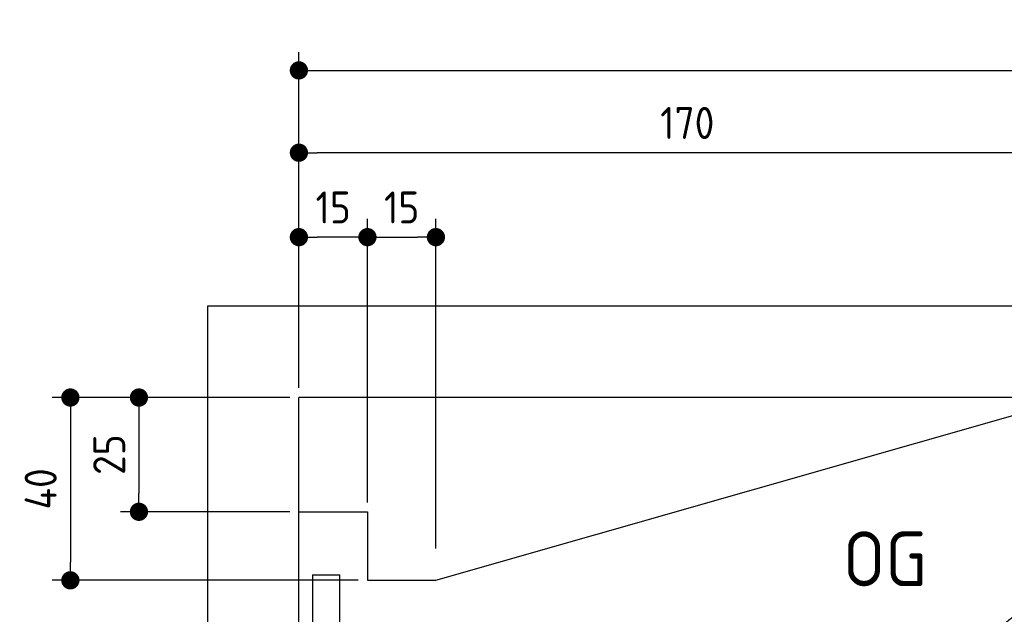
# Model space of a CAD drawing. Header units: millimetres. Extents: x -411 to 6777, y 0 to 6327.
# Tile 3 of 6: x -411 to 1744, y 5026 to 6327. Entities that reach past the tile are written whole.
import ezdxf

# ---------------------------------------------------------------- set-up
doc = ezdxf.new("R2010")
doc.units = ezdxf.units.MM
doc.layers.add('4', color=3, linetype='Continuous')
for name, color, linetype, lineweight in [('car', 10, 'Continuous', 25), ('Freiraum', 7, 'Continuous', 25), ('Gebäude', 7, 'Continuous', 25), ('Ständer hinten', 7, 'Continuous', 25)]:
    doc.layers.add(name, color=color, linetype=linetype, lineweight=lineweight)
doc.styles.get("Standard").update_dxf_attribs({"font": 'ISOCP.SHX'})
doc.dimstyles.new('GEN-ISO', dxfattribs={"dimscale": 20, "dimtxt": 3.5, "dimasz": 2, "dimexe": 2, "dimexo": 1, "dimgap": 1.5, "dimtad": 1, "dimdec": 1, "dimlfac": 0.1, "dimdsep": 46, "dimtxsty": 'STANDARD', "dimblk": 'PUNKT', "dimcen": 2, "dimclrd": 256, "dimclre": 256, "dimclrt": 2, "dimadec": 0, "dimazin": 0, "dimtp": 0.1, "dimtm": 0.1, "dimtfac": 0.71, "dimtdec": 1, "dimtmove": 2, "dimatfit": 3, "dimldrblk": 'PUNKT', "dimfxl": 2, "dimtolj": 1, "dimarcsym": 0})

# ---------------------------------------------------------------- blocks, each defined once
blk = doc.blocks.new('PUNKT')
at = {"layer": '4', "color": 0, "linetype": 'ByBlock'}
blk.add_line((-0.5, 0), (-1, 0), dxfattribs=at)
at = {"layer": '4', "color": 0, "linetype": 'ByBlock', "const_width": 0.5}
blk.add_lwpolyline([(-0.25, 0, 1), (0.25, 0, 1)], format="xyb", close=True, dxfattribs=at)
blk = doc.blocks.new('*D397')
at = {"layer": '4', "lineweight": -2, "transparency": 16777216}
for p, q in [((200, 5520.9), (200, 6255.8)), ((5700, 5720.9), (5700, 6255.8)), ((240, 6215.8), (5660, 6215.8))]:
    blk.add_line(p, q, dxfattribs=at)
at = {"layer": 'Defpoints', "color": 0, "transparency": 16777216}
for p in [(5700, 6215.8), (5700, 5700.9), (200, 5500.9)]:
    blk.add_point(p, dxfattribs=at)
at = {"layer": '4', "lineweight": -2, "transparency": 16777216, "xscale": 40, "yscale": 40, "zscale": 40, "rotation": 180}
blk.add_blockref('PUNKT', (200, 6215.8), dxfattribs=at)
at = {"layer": '4', "lineweight": -2, "transparency": 16777216, "xscale": 40, "yscale": 40, "zscale": 40}
blk.add_blockref('PUNKT', (5700, 6215.8), dxfattribs=at)
at = {"layer": '4', "color": 2, "transparency": 16777216, "insert": (2950, 6280.8), "char_height": 70, "attachment_point": 5}
blk.add_mtext('550', dxfattribs=at)
blk = doc.blocks.new('Car')
at = {"layer": 'car'}
for points, degree in [([(1632.8, 4953.7), (1668.5, 4950.2), (1968.4, 5201.8), (2145.9, 5312.4)], 3), ([(1928.8, 5207.4), (1848.2, 5146.2), (1746.6, 5061.8), (1618.3, 4955.4), (1624.2, 4953.5)], 4)]:
    blk.add_open_spline(points, degree=degree, dxfattribs=at)
blk = doc.blocks.new('_Dot')
at = {"color": 0, "linetype": 'ByBlock', "lineweight": -2}
blk.add_line((-0.5, 0), (-1, 0), dxfattribs=at)
at = {"color": 0, "linetype": 'ByBlock', "const_width": 0.5}
blk.add_lwpolyline([(-0.25, 0, 1), (0.25, 0, 1)], format="xyb", close=True, dxfattribs=at)
blk = doc.blocks.new('*D403')
at = {"layer": '4', "lineweight": -2, "transparency": 16777216}
for p, q in [((200, 5520.9), (200, 6075.7)), ((1899.7, 5570), (1899.7, 6075.7)), ((1859.7, 6035.7), (240, 6035.7))]:
    blk.add_line(p, q, dxfattribs=at)
at = {"layer": 'Defpoints', "color": 0, "transparency": 16777216}
for p in [(200, 6035.7), (1899.7, 5550), (200, 5500.9)]:
    blk.add_point(p, dxfattribs=at)
at = {"layer": '4', "lineweight": -2, "transparency": 16777216, "xscale": 40, "yscale": 40, "zscale": 40, "rotation": 180}
blk.add_blockref('_Dot', (200, 6035.7), dxfattribs=at)
at = {"layer": '4', "lineweight": -2, "transparency": 16777216, "xscale": 40, "yscale": 40, "zscale": 40}
blk.add_blockref('_Dot', (1899.7, 6035.7), dxfattribs=at)
at = {"layer": '4', "color": 2, "transparency": 16777216, "insert": (1049.8, 6100.7), "char_height": 70, "attachment_point": 5}
blk.add_mtext('170', dxfattribs=at)
blk = doc.blocks.new('*D404')
at = {"layer": '4', "lineweight": -2, "transparency": 16777216}
for p, q in [((200, 5520.9), (200, 5890.9)), ((350, 5270.9), (350, 5890.9)), ((310, 5850.9), (240, 5850.9))]:
    blk.add_line(p, q, dxfattribs=at)
at = {"layer": 'Defpoints', "color": 0, "transparency": 16777216}
for p in [(200, 5850.9), (200, 5500.9), (350, 5250.9)]:
    blk.add_point(p, dxfattribs=at)
at = {"layer": '4', "lineweight": -2, "transparency": 16777216, "xscale": 40, "yscale": 40, "zscale": 40, "rotation": 180}
blk.add_blockref('_Dot', (200, 5850.9), dxfattribs=at)
at = {"layer": '4', "lineweight": -2, "transparency": 16777216, "xscale": 40, "yscale": 40, "zscale": 40}
blk.add_blockref('_Dot', (350, 5850.9), dxfattribs=at)
at = {"layer": '4', "color": 2, "transparency": 16777216, "insert": (275, 5915.9), "char_height": 70, "attachment_point": 5}
blk.add_mtext('15', dxfattribs=at)
blk = doc.blocks.new('*D405')
at = {"layer": '4', "lineweight": -2, "transparency": 16777216}
for p, q in [((180, 5500), (-340, 5500)), ((-300, 5460), (-300, 5140)), ((330, 5100), (-340, 5100))]:
    blk.add_line(p, q, dxfattribs=at)
at = {"layer": 'Defpoints', "color": 0, "transparency": 16777216}
for p in [(200, 5500), (-300, 5100), (350, 5100)]:
    blk.add_point(p, dxfattribs=at)
at = {"layer": '4', "lineweight": -2, "transparency": 16777216, "xscale": 40, "yscale": 40, "zscale": 40}
for p, rotation in [((-300, 5500), 90), ((-300, 5100), 270)]:
    blk.add_blockref('_Dot', p, dxfattribs=dict(at, rotation=rotation))
at = {"layer": '4', "color": 2, "transparency": 16777216, "insert": (-365, 5300), "char_height": 70, "attachment_point": 5, "rotation": 90}
blk.add_mtext('40', dxfattribs=at)
blk = doc.blocks.new('*D406')
at = {"layer": '4', "lineweight": -2, "transparency": 16777216}
for p, q in [((180, 5500), (-190, 5500)), ((-150, 5460), (-150, 5290)), ((180, 5250), (-190, 5250))]:
    blk.add_line(p, q, dxfattribs=at)
at = {"layer": 'Defpoints', "color": 0, "transparency": 16777216}
for p in [(200, 5500), (-150, 5250), (200, 5250)]:
    blk.add_point(p, dxfattribs=at)
at = {"layer": '4', "lineweight": -2, "transparency": 16777216, "xscale": 40, "yscale": 40, "zscale": 40}
for p, rotation in [((-150, 5500), 90), ((-150, 5250), 270)]:
    blk.add_blockref('_Dot', p, dxfattribs=dict(at, rotation=rotation))
at = {"layer": '4', "color": 2, "transparency": 16777216, "insert": (-215, 5375), "char_height": 70, "attachment_point": 5, "rotation": 90}
blk.add_mtext('25', dxfattribs=at)
blk = doc.blocks.new('*D407')
at = {"layer": '4', "lineweight": -2, "transparency": 16777216}
for p, q in [((350, 5270), (350, 5890.9)), ((499.8, 5170), (499.8, 5890.9)), ((390, 5850.9), (459.8, 5850.9))]:
    blk.add_line(p, q, dxfattribs=at)
at = {"layer": 'Defpoints', "color": 0, "transparency": 16777216}
for p in [(499.8, 5850.9), (350, 5250), (499.8, 5150)]:
    blk.add_point(p, dxfattribs=at)
at = {"layer": '4', "lineweight": -2, "transparency": 16777216, "xscale": 40, "yscale": 40, "zscale": 40, "rotation": 180}
blk.add_blockref('_Dot', (350, 5850.9), dxfattribs=at)
at = {"layer": '4', "lineweight": -2, "transparency": 16777216, "xscale": 40, "yscale": 40, "zscale": 40}
blk.add_blockref('_Dot', (499.8, 5850.9), dxfattribs=at)
at = {"layer": '4', "color": 2, "transparency": 16777216, "insert": (424.9, 5915.9), "char_height": 70, "attachment_point": 5}
blk.add_mtext('15', dxfattribs=at)
blk = doc.blocks.new('Ständer hinten')
at = {"layer": 'Ständer hinten'}
for p, q in [((229.9, 5112), (229.9, 2098.6)), ((229.9, 5112), (289.9, 5112)), ((289.9, 2100), (289.9, 5112))]:
    blk.add_line(p, q, dxfattribs=at)
blk = doc.blocks.new('Gebäude_340_GT190')
at = {"layer": 'Freiraum'}
blk.add_lwpolyline([(200, 5250), (350, 5250), (350, 5100), (499.8, 5100), (1900, 5500)], dxfattribs=at)
at = {"layer": 'Gebäude'}
for p, q in [((5900, 5700), (0, 5700)), ((0, 5700), (0, 0)), ((5700, 5500), (200, 5500)), ((200, 200), (200, 5500))]:
    blk.add_line(p, q, dxfattribs=at)

msp = doc.modelspace()

# ---------------------------------------------------------------- block references
at = {"layer": 'car', "rotation": 359.4752422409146}
msp.add_blockref('Car', (0, 0), dxfattribs=at)
at = {"layer": 'Gebäude'}
msp.add_blockref('Gebäude_340_GT190', (0, 0), dxfattribs=at)
at = {"layer": 'Ständer hinten'}
msp.add_blockref('Ständer hinten', (0, 0), dxfattribs=at)

# ---------------------------------------------------------------- texts
msp.add_text('OG', height=120).set_placement((1390.46, 5087))

# ---------------------------------------------------------------- dimensions: what is measured, and where the dimension line sits
at = {"layer": '4'}
for base, p1, p2, override, picture, middle in [((5700, 6215.8), (200, 5500.88), (5700, 5700.88), {"dimtdec": 3, "dimtolj": 0}, '*D397', (2950, 6280.8)), ((200, 6035.7), (1899.68, 5550), (200, 5500.88), {"dimblk1": 'Dot', "dimblk2": 'Dot', "dimsah": 1, "dimtdec": 3, "dimtolj": 0}, '*D403', (1049.84, 6100.7)), ((200, 5850.88), (350, 5250.88), (200, 5500.88), {"dimblk1": 'Dot', "dimblk2": 'Dot', "dimsah": 1, "dimtdec": 3, "dimtolj": 0}, '*D404', (275, 5915.88)), ((499.76, 5850.88), (350, 5250), (499.76, 5150), {"dimblk1": 'Dot', "dimblk2": 'Dot', "dimsah": 1, "dimtdec": 3, "dimtolj": 0}, '*D407', (424.88, 5915.88))]:
    dim = msp.add_linear_dim(base=base, p1=p1, p2=p2, dimstyle='GEN-ISO', override=override, dxfattribs=at)
    dim.commit()
    dim.dimension.update_dxf_attribs({"geometry": picture, "text_midpoint": middle})
for base, p2, picture, middle in [((-300, 5100), (350, 5100), '*D405', (-365, 5300)), ((-150, 5250), (200, 5250), '*D406', (-215.01, 5375))]:
    dim = msp.add_linear_dim(base=base, p1=(200, 5500), p2=p2, angle=90, dimstyle='GEN-ISO', override={"dimblk1": 'Dot', "dimblk2": 'Dot', "dimsah": 1, "dimtdec": 3, "dimtolj": 0}, dxfattribs=at)
    dim.commit()
    dim.dimension.update_dxf_attribs({"geometry": picture, "text_midpoint": middle})

doc.saveas('drawing.dxf')
